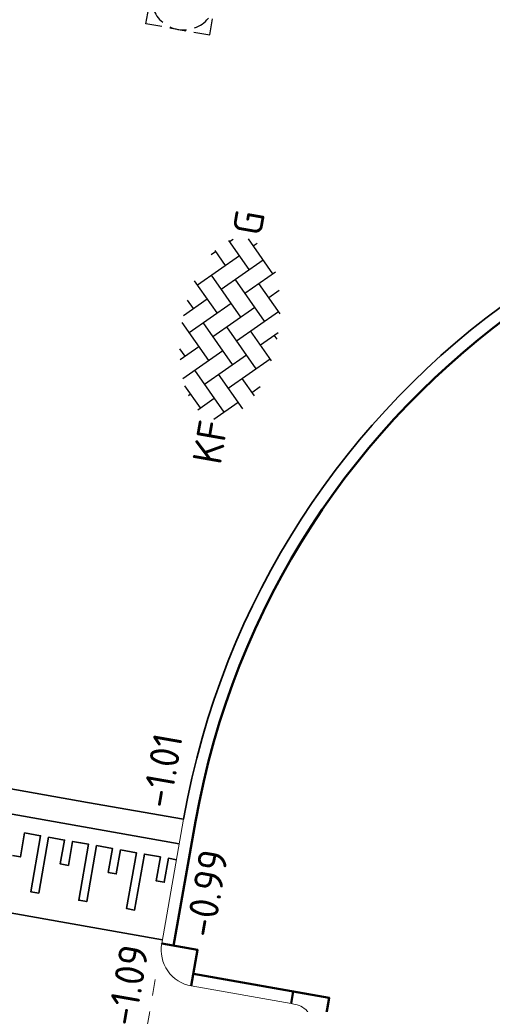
# Model space of a CAD drawing. Header units: metres. Extents: x 2514 to 227642, y 1683 to 852646.
# Tile 162 of 256: x 113821 to 113827, y 426286 to 426298. Entities that reach past the tile are written whole.
import ezdxf
from ezdxf.enums import TextEntityAlignment as Align

# ---------------------------------------------------------------- set-up
doc = ezdxf.new("R2010")
doc.units = ezdxf.units.M
doc.linetypes.add('VW-1-1_STREEP', pattern=[2, 1, -1])
for name, color, linetype, lineweight in [('N-WE-RI-PUT-OPHOOGTEBRENGEN-S', 7, 'Continuous', 25), ('N-WE-VH-DREMPEL_BESTRAAT-G', 1, 'Continuous', 35), ('N-WE-VH-KANTOPSLUITING_ACHTERKANTBAND-G', 1, 'Continuous', 50), ('N-WE-VH-KANTOPSLUITING_OPSLUITBAND_150X250-G', 1, 'Continuous', 35), ('N-WE-VH-KANTOPSLUITING_TROTTOIRBAND_130 150-G', 2, 'Continuous', 13), ('N-WE-VH-NAP-T18', 1, 'Continuous', 18), ('N-WE-VH-VERHARDING_BETONSTRAATSTEEN-S', 1, 'Continuous', 25), ('N-WE-VW-MARKERING_LANGS_STREEP_11_010-G', 7, 'VW-1-1_STREEP', 13)]:
    doc.layers.add(name, color=color, linetype=linetype, lineweight=lineweight)
doc.styles.add('ISO', font='NLCS-ISO.ttf')
doc.styles.add('NLCS-ISO', font='NLCS-ISO.ttf', dxfattribs={"height": 1.8})

# ---------------------------------------------------------------- blocks, each defined once
blk = doc.blocks.new('SVH-BSS_KEIFORMAAT_KEPER-SO')
at = {"ltscale": 0.1}
for p, q in [((-2.477, 2.477), (-1.485, 1.485)), ((-2.227, 0.742), (-0.213, 2.757)), ((-2.227, 2.227), (-1.846, 2.609)), ((0.216, 2.754), (1.485, 1.485)), ((0.742, 2.227), (1.197, 2.682)), ((0.742, 0.742), (2.446, 2.446)), ((-5.197, 0.742), (-4.026, 1.914)), ((-3.597, 2.112), (-1.485, 0)), ((-0.742, 2.227), (1.485, 0)), ((2.227, 2.227), (4.455, 0)), ((-5.197, -0.742), (-2.97, 1.485)), ((-4.565, 1.595), (-4.455, 1.485)), ((-2.227, -0.742), (0, 1.485)), ((0.742, -0.742), (2.97, 1.485)), ((3.712, 0.742), (4.502, 1.532)), ((4.221, 1.719), (4.455, 1.485)), ((-5.336, 0.881), (-4.455, 0)), ((-3.712, 0.742), (-1.485, -1.485)), ((-0.742, 0.742), (1.485, -1.485)), ((2.227, 0.742), (4.455, -1.485)), ((3.712, -0.742), (5.247, 0.792)), ((5.197, 0.742), (5.392, 0.548)), ((-4.812, -1.842), (-2.97, 0)), ((-2.227, -2.227), (0, 0)), ((0.742, -2.227), (2.97, 0)), ((-5.735, -0.205), (-4.455, -1.485)), ((3.712, -2.227), (5.574, -0.365)), ((-3.712, -0.742), (-1.485, -2.97)), ((-0.742, -0.742), (1.485, -2.97)), ((2.227, -0.742), (3.844, -2.359)), ((5.197, -0.742), (5.405, -0.951)), ((-3.894, -2.409), (-2.97, -1.485)), ((-1.594, -3.079), (0, -1.485)), ((1.365, -3.09), (2.97, -1.485)), ((-3.712, -2.227), (-3.271, -2.669)), ((-0.742, -2.227), (0.214, -3.184)), ((2.227, -2.227), (2.781, -2.781)), ((-0.217, -3.187), (0, -2.97))]:
    blk.add_line(p, q, dxfattribs=at)
at = {"style": 'NLCS-ISO'}
blk.add_attdef('FORMAAT', text='', height=1.8, dxfattribs=at).set_placement((-5.835, -0.215), align=Align.MIDDLE_RIGHT)
blk.add_attdef('KLEUR', text='', height=1.8, dxfattribs=at).set_placement((5.825, -0.215), align=Align.MIDDLE_LEFT)
at = {"style": 'NLCS-ISO', "flags": 1}
blk.add_attdef('FUNCTIE', text='', height=1.8, dxfattribs=at).set_placement((0.116, -3.585), align=Align.MIDDLE_CENTER)
blk = doc.blocks.new('SRI-PUT_OPHOOGTEBRENGEN-SO-flat-50')
at = {"layer": 'N-WE-RI-PUT-OPHOOGTEBRENGEN-S', "lineweight": -3}
for points in [[(-0.13, 0.427), (-0.327, 0.462), (-0.361, 0.265)], [(0.166, 0.375), (-0.031, 0.41)], [(0.426, 0.126), (0.461, 0.323), (0.264, 0.358)], [(-0.379, 0.166), (-0.413, -0.031)], [(0.374, -0.169), (0.409, 0.028)], [(0.125, -0.43), (0.322, -0.465), (0.357, -0.268)], [(-0.17, -0.378), (0.027, -0.413)]]:
    blk.add_lwpolyline(points, dxfattribs=at)
at = {"layer": 'N-WE-RI-PUT-OPHOOGTEBRENGEN-S'}
blk.add_lwpolyline([(-0.268, -0.361), (-0.465, -0.326), (-0.431, -0.129)], dxfattribs=at)
at = {"layer": 'N-WE-RI-PUT-OPHOOGTEBRENGEN-S', "lineweight": -3, "ltscale": 0.2}
for start, end in [(110.016, 140.016), (65.0112, 95.0112), (20.0112, 50.0112), (155.016, 185.016), (335.0112, 5.0112), (200.016, 230.016), (290.0112, 320.0112), (245.016, 275.016)]:
    blk.add_arc((-0.002, -0.002), 0.4, start, end, dxfattribs=at)
blk = doc.blocks.new('hoekblok inw. 25')
at = {"layer": 'N-WE-VH-KANTOPSLUITING_ACHTERKANTBAND-G', "ltscale": 0.2, "flags": 128}
blk.add_lwpolyline([(-0.45, 0.15), (-0.45, 0), (0, 0), (0, 0.45), (-0.15, 0.45)], dxfattribs=at)
at = {"layer": 'N-WE-VH-KANTOPSLUITING_TROTTOIRBAND_130 150-G', "ltscale": 0.2, "flags": 128}
blk.add_lwpolyline([(-0.15, 0.45), (-0.15, 0.4, -0.414214), (-0.4, 0.15), (-0.45, 0.15)], format="xyb", dxfattribs=at)

msp = doc.modelspace()

# ---------------------------------------------------------------- linework, layer by layer
at = {"layer": 'N-WE-VH-DREMPEL_BESTRAAT-G'}
for points in [[(113823.191, 426288.178), (113822.008, 426288.386), (113820.826, 426288.594), (113819.645, 426288.802), (113817.282, 426289.218)], [(113823.137, 426287.877), (113821.955, 426288.085), (113820.773, 426288.293), (113819.592, 426288.501), (113817.229, 426288.917)], [(113821.081, 426287.731), (113821.179, 426287.714), (113821.231, 426288.009), (113821.428, 426287.974), (113821.307, 426287.285), (113821.405, 426287.268), (113821.527, 426287.957), (113821.724, 426287.922), (113821.671, 426287.627), (113821.77, 426287.61), (113821.822, 426287.905), (113821.92, 426287.888), (113822.019, 426287.87), (113821.898, 426287.181), (113821.996, 426287.164), (113822.117, 426287.853), (113822.314, 426287.818), (113822.262, 426287.523), (113822.361, 426287.505), (113822.413, 426287.801), (113822.61, 426287.766), (113822.488, 426287.077), (113822.587, 426287.06), (113822.708, 426287.749), (113822.905, 426287.714), (113822.853, 426287.419), (113822.952, 426287.401), (113823.004, 426287.697), (113823.102, 426287.68)], [(113822.929, 426286.695), (113821.747, 426286.903), (113820.565, 426287.111), (113819.383, 426287.319), (113817.02, 426287.735)]]:
    msp.add_lwpolyline(points, dxfattribs=at)
at = {"layer": 'N-WE-VH-KANTOPSLUITING_ACHTERKANTBAND-G', "ltscale": 0.2}
for p, q in [((113823.312, 426286.273), (113824.986, 426285.978)), ((113824.986, 426285.978), (113822.058, 426269.384))]:
    msp.add_line(p, q, dxfattribs=at)
for points in [[(113823.339, 426288.152), (113823.068, 426286.621)], [(113822.921, 426286.646), (113822.921, 426286.647), (113823.363, 426286.569), (113823.286, 426286.125)]]:
    msp.add_lwpolyline(points, dxfattribs=at)
msp.add_arc((113833.039, 426286.44), 9.85, 80.0136, 169.9924, dxfattribs=at)
at = {"layer": 'N-WE-VH-KANTOPSLUITING_OPSLUITBAND_150X250-G', "ltscale": 0.2}
msp.add_arc((113833.039, 426286.44), 10, 80.0136, 169.9924, dxfattribs=at)
at = {"layer": 'N-WE-VH-KANTOPSLUITING_TROTTOIRBAND_130 150-G', "ltscale": 0.2}
msp.add_lwpolyline([(113823.191, 426288.178), (113822.921, 426286.647, 0.414214), (113823.286, 426286.125), (113824.517, 426285.908)], format="xyb", dxfattribs=at)
at = {"layer": 'N-WE-VW-MARKERING_LANGS_STREEP_11_010-G', "ltscale": 0.2}
msp.add_line((113822.842, 426286.204), (113819.81, 426269.019), dxfattribs=at)

# ---------------------------------------------------------------- block references
at = {"ltscale": 0.2, "rotation": 80.16507560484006}
msp.add_blockref('hoekblok inw. 25', (113824.986, 426285.978), dxfattribs=at)
at = {"layer": 'N-WE-RI-PUT-OPHOOGTEBRENGEN-S', "ltscale": 0.2}
msp.add_blockref('SRI-PUT_OPHOOGTEBRENGEN-SO-flat-50', (113823.192, 426298.299), dxfattribs=at)
at = {"layer": 'N-WE-VH-VERHARDING_BETONSTRAATSTEEN-S', "xscale": 0.2, "yscale": 0.2, "zscale": 0.2, "rotation": 80.01356215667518}
msp.add_blockref('SVH-BSS_KEIFORMAAT_KEPER-SO', (113823.724, 426294.241), dxfattribs=at).add_auto_attribs({'FORMAAT': 'KF', 'KLEUR': 'G'})

# ---------------------------------------------------------------- texts
at = {"layer": 'N-WE-VH-NAP-T18', "style": 'ISO'}
for s, p in [('-1.01', (113823.026, 426288.296)), ('-0.99', (113823.561, 426286.705)), ('-1.09', (113822.595, 426285.613))]:
    msp.add_text(s, height=0.36, rotation=80.1086, dxfattribs=at).set_placement(p)

doc.saveas('drawing.dxf')
